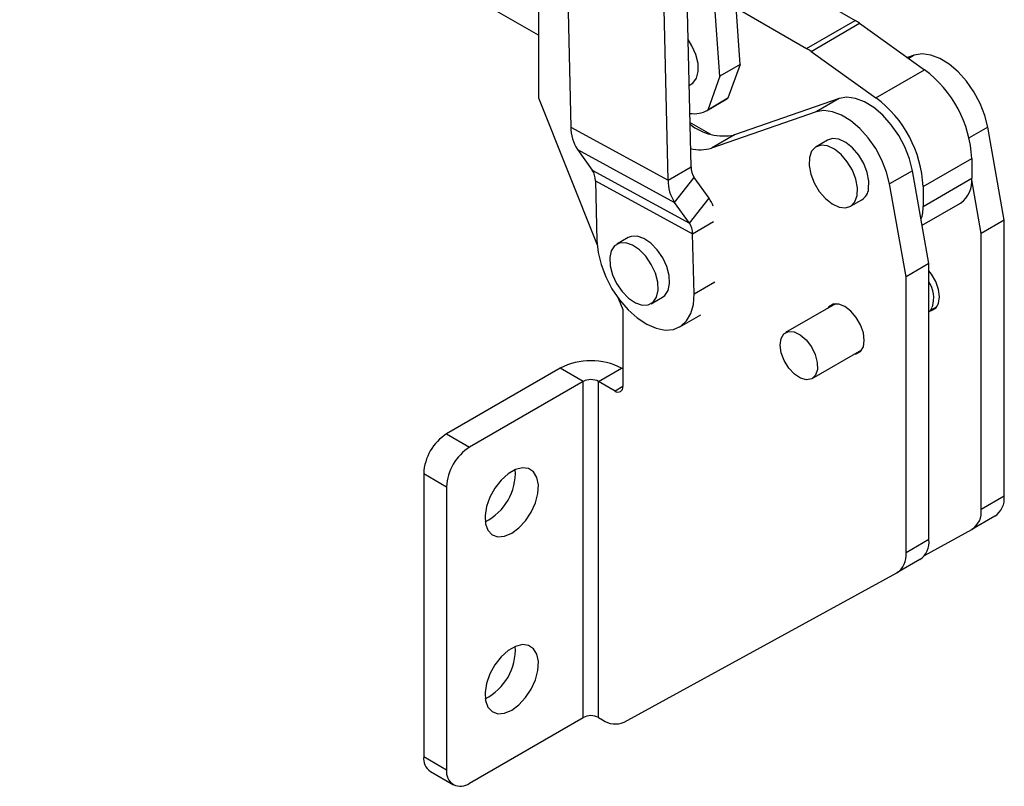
# Model space of a CAD drawing. Extents: x 26 to 373, y 29 to 284.
# Tile 8 of 14: x 282 to 373, y 95 to 166. Entities that reach past the tile are written whole.
import ezdxf

# ---------------------------------------------------------------- set-up
doc = ezdxf.new("R2010")
doc.units = 0
doc.layers.get('0').update_dxf_attribs({"linetype": 'CONTINUOUS'})

msp = doc.modelspace()

# ---------------------------------------------------------------- linework, layer by layer
at = {"color": 7, "linetype": 'CONTINUOUS'}
for p, q in [((329.957546, 164.64833), (282.039933, 192.325511)), ((348.582338, 161.929058), (347.117623, 182.29847)), ((346.708505, 160.847317), (345.649182, 175.579048)), ((332.573719, 171.925409), (332.944287, 156.160402)), ((347.816209, 172.583423), (359.196653, 166.010086)), ((329.957547, 170.700892), (329.957547, 158.86105)), ((344.042465, 152.488028), (343.671898, 168.253035)), ((341.921145, 151.263416), (341.550578, 167.028423)), ((348.20525, 167.173123), (354.706525, 163.41799)), ((354.706525, 163.41799), (359.196653, 166.010086)), ((355.12656, 163.146462), (359.616688, 165.738558)), ((359.616688, 165.738558), (365.609824, 161.44882)), ((355.12656, 163.146462), (361.119696, 158.856724)), ((364.659286, 162.790996), (364.036054, 162.575286)), ((348.582338, 161.929058), (346.708505, 160.847317)), ((348.582338, 161.929058), (347.453233, 158.810363)), ((361.119696, 158.856724), (365.609824, 161.44882)), ((343.865947, 159.997589), (344.069067, 160.114847)), ((346.708505, 160.847317), (345.5794, 157.728622)), ((329.957547, 158.86105), (335.360929, 145.28183)), ((345.481452, 157.668259), (347.355285, 158.75)), ((347.453233, 158.810363), (345.5794, 157.728622)), ((347.355285, 158.75), (347.453233, 158.810363)), ((357.713495, 158.781276), (348.056805, 155.43895)), ((357.713495, 158.781276), (355.592175, 157.556664)), ((355.592175, 157.556664), (345.935485, 154.214337)), ((345.866019, 155.459607), (343.946557, 156.568287)), ((332.944287, 156.160402), (341.921145, 151.263416)), ((372.965784, 147.561698), (371.445324, 156.136719)), ((348.056805, 155.43895), (345.935485, 154.214337)), ((356.654448, 154.950436), (355.593787, 154.33813)), ((333.544928, 154.095916), (342.521785, 149.19893)), ((333.544928, 154.095916), (334.923708, 152.188172)), ((365.480057, 150.662879), (369.970185, 153.254974)), ((369.970185, 153.254974), (369.969759, 151.42938)), ((334.923708, 152.188172), (343.900565, 147.291186)), ((341.921145, 151.263416), (344.042465, 152.488028)), ((364.499534, 152.126999), (362.378214, 150.902387)), ((366.019993, 143.551979), (364.499534, 152.126999)), ((335.210969, 151.200809), (344.187828, 146.303823)), ((335.210969, 151.200809), (335.34133, 145.654934)), ((342.521785, 149.19893), (344.329728, 151.500665)), ((345.708508, 149.59292), (344.329728, 151.500665)), ((365.479631, 148.837284), (369.969759, 151.42938)), ((370.844463, 146.337086), (369.967421, 151.283391)), ((363.898673, 142.327367), (362.378214, 150.902387)), ((365.480057, 150.662879), (365.479631, 148.837284)), ((343.900565, 147.291186), (342.521785, 149.19893)), ((343.900565, 147.291186), (345.708508, 149.59292)), ((358.768529, 148.83872), (359.82919, 149.451026)), ((365.391552, 147.096233), (368.934022, 149.141257)), ((372.965784, 147.561698), (370.844463, 146.337086)), ((372.965784, 122.069725), (372.965784, 147.561698)), ((338.242387, 145.956147), (337.181727, 145.343841)), ((344.318188, 140.757949), (344.187828, 146.303823)), ((370.844463, 120.845113), (370.844463, 146.337086)), ((366.019993, 143.551979), (363.898673, 142.327367)), ((366.019993, 118.060006), (366.019993, 143.551979)), ((363.898673, 116.835393), (363.898673, 142.327367)), ((337.322274, 140.352774), (337.735722, 139.313743)), ((340.35647, 139.84443), (341.41713, 140.456736)), ((337.735722, 139.313743), (337.735722, 132.193559)), ((357.3705, 139.828935), (352.774278, 137.175592)), ((366.149552, 139.239094), (366.766092, 139.595015)), ((343.004501, 137.707032), (344.940973, 138.824933)), ((355.224078, 132.931952), (359.820301, 135.585295)), ((331.96573, 133.891554), (321.473266, 127.834383)), ((334.087052, 132.66694), (331.96573, 133.891554)), ((335.501264, 132.666941), (337.622585, 133.891553)), ((337.735723, 133.82624), (337.622585, 133.891553)), ((334.087052, 132.66694), (323.594588, 126.60977)), ((334.087052, 101.638391), (334.087052, 132.66694)), ((337.028616, 131.78522), (335.501264, 132.666941)), ((335.501264, 101.638391), (335.501264, 132.666941)), ((321.473266, 127.834383), (323.594588, 126.60977)), ((319.351945, 124.160149), (321.473267, 122.935536)), ((319.351945, 124.160149), (319.351945, 98.030842)), ((321.473267, 122.935536), (321.473267, 96.806229)), ((372.965784, 122.069725), (370.844463, 120.845113)), ((372.110514, 120.22335), (369.989194, 118.998738)), ((365.609906, 116.602886), (369.989194, 118.998738)), ((366.019993, 118.060006), (363.898673, 116.835393)), ((365.164724, 116.21363), (363.043404, 114.989018)), ((337.852229, 101.207258), (363.043404, 114.989018)), ((323.594588, 95.58122), (334.087052, 101.638391)), ((335.501264, 101.638391), (335.879071, 101.420288)), ((319.351945, 98.030842), (321.473267, 96.806229)), ((319.973389, 96.657308), (322.094711, 95.432695))]:
    msp.add_line(p, q, dxfattribs=at)
at = {"color": 8, "linetype": 'CONTINUOUS'}
for p, q in [((364.659286, 162.790996), (364.147475, 162.495534)), ((371.445324, 156.136719), (369.731603, 155.147408)), ((344.187828, 146.303823), (346.1243, 147.421725)), ((344.318188, 140.757949), (346.25466, 141.87585)), ((337.735723, 132.193424), (337.028616, 131.78522))]:
    msp.add_line(p, q, dxfattribs=at)
at = {"color": 7, "linetype": 'CONTINUOUS', "flags": 128}
for points in [[(344.069067, 160.114847), (344.224593, 160.224246), (344.552685, 160.668062), (344.712997, 161.289824), (344.692542, 162.039161), (344.49298, 162.855366), (344.130473, 163.672316), (343.766002, 164.249556)], [(371.445324, 156.136719), (371.171737, 157.231291), (370.740903, 158.334159), (370.17036, 159.400426), (369.483335, 160.386688), (368.707795, 161.252795), (367.87531, 161.963491), (367.019768, 162.489845), (366.175998, 162.810429), (365.378347, 162.912193), (364.659286, 162.790996)], [(364.499534, 152.126999), (364.225946, 153.221572), (363.795112, 154.324439), (363.22457, 155.390707), (362.537545, 156.376969), (361.762005, 157.243076), (360.929519, 157.953772), (360.073978, 158.480125), (359.230208, 158.800709), (358.432557, 158.902474), (357.713495, 158.781276)], [(362.378214, 150.902387), (362.104626, 151.996959), (361.673792, 153.099827), (361.10325, 154.166095), (360.416224, 155.152356), (359.640684, 156.018464), (358.808199, 156.72916), (357.952657, 157.255513), (357.108887, 157.576097), (356.311237, 157.677862), (355.592175, 157.556664)], [(360.447704, 150.445085), (360.475999, 151.165935), (360.323293, 151.970617), (360.001959, 152.793942), (359.538029, 153.569209), (358.969087, 154.23361), (358.341226, 154.733319), (357.705312, 155.027853), (357.112863, 155.09335), (356.654448, 154.950436)], [(359.387044, 149.832779), (359.415338, 150.553629), (359.262633, 151.358311), (358.941299, 152.181636), (358.477368, 152.956903), (357.908427, 153.621304), (357.280566, 154.121013), (356.644652, 154.415547), (356.052203, 154.481044), (355.551214, 154.312199), (355.182275, 153.922689), (354.975272, 153.344072), (354.946978, 152.623222), (355.099684, 151.818539), (355.421018, 150.995214), (355.884948, 150.219947), (356.45389, 149.555546), (357.081751, 149.055838), (357.717665, 148.761303), (358.310114, 148.695806), (358.811102, 148.864652), (359.180042, 149.254161), (359.387044, 149.832779)], [(335.34133, 145.654934), (335.45167, 144.58281), (335.730255, 143.457792), (336.166383, 142.323116), (336.743292, 141.222386), (337.438815, 140.197901), (338.226218, 139.289033), (339.075245, 138.530707), (339.953267, 137.952069), (340.826542, 137.575355), (341.661513, 137.415037), (342.42609, 137.47728), (343.09089, 137.759692), (343.630369, 138.251421), (344.023791, 138.933567), (344.256039, 139.779918), (344.318188, 140.757949)], [(341.41713, 140.456736), (341.612343, 140.601346), (341.924648, 141.064832), (342.067236, 141.70182), (342.028558, 142.460702), (341.811745, 143.280001), (341.434365, 144.09334), (340.926988, 144.834827), (340.330721, 145.444393), (339.693869, 145.872652), (339.068025, 146.084912), (338.503892, 146.063975), (338.242387, 145.956147)], [(338.904989, 139.927925), (339.530833, 139.715665), (340.094965, 139.736603), (340.551684, 139.98904), (340.863988, 140.452527), (341.006576, 141.089514), (340.967898, 141.848396), (340.751086, 142.667695), (340.373705, 143.481034), (339.866328, 144.222521), (339.270061, 144.832087), (338.633209, 145.260346), (338.007365, 145.472606), (337.443232, 145.451669), (336.986513, 145.199232), (336.67421, 144.735744), (336.531622, 144.098756), (336.5703, 143.339874), (336.787111, 142.520577), (337.164494, 141.707236), (337.671869, 140.96575), (338.268136, 140.356184), (338.904989, 139.927925)], [(366.174773, 139.200425), (366.247458, 139.21636), (366.646366, 139.44672), (366.90248, 139.879314), (366.990731, 140.471796), (366.90248, 141.166171), (366.646366, 141.894467), (366.247458, 142.585396), (366.019993, 142.87923)], [(359.113137, 135.177059), (359.301667, 135.206641), (359.700575, 135.437), (359.95669, 135.869595), (360.044941, 136.462076), (359.95669, 137.156451), (359.700575, 137.884748), (359.301667, 138.575677), (358.799014, 139.161604), (358.241818, 139.585176), (357.684623, 139.804928), (357.18197, 139.799352), (356.783062, 139.568992), (356.663336, 139.420699)], [(354.675728, 136.504875), (355.156916, 135.873631), (355.512645, 135.153544), (355.704366, 134.422644), (355.711304, 133.760136), (355.532706, 133.237814), (355.187927, 132.91228), (354.714328, 132.818808), (354.163232, 132.967531), (353.594357, 133.342331), (353.069352, 133.902591), (352.645107, 134.587598), (352.367597, 135.323125), (352.266895, 136.029461), (352.353912, 136.630068), (352.619219, 137.059858), (353.034066, 137.272257), (353.553498, 137.24425), (354.121226, 136.97887), (354.675728, 136.504875)], [(327.483675, 118.648133), (328.151388, 119.139573), (328.76958, 119.806522), (329.292402, 120.599518), (329.68108, 121.459744), (329.906785, 122.323401), (329.95278, 123.126437), (329.815653, 123.809296), (329.505573, 124.321332), (329.045539, 124.624568), (328.469668, 124.696518), (327.820671, 124.531842), (327.146681, 124.142756), (326.497683, 123.558115), (325.921813, 122.82128), (325.461778, 121.986899), (325.151699, 121.116853), (325.014572, 120.275671), (325.060566, 119.525738), (325.286272, 118.922675), (325.674949, 118.511206), (326.197771, 118.321848), (326.815963, 118.368648), (327.483675, 118.648133)], [(327.483675, 102.317314), (328.151388, 102.808754), (328.76958, 103.475709), (329.292402, 104.268702), (329.68108, 105.128925), (329.906785, 105.992588), (329.95278, 106.795621), (329.815653, 107.47848), (329.505573, 107.990516), (329.045539, 108.293752), (328.469668, 108.365699), (327.820671, 108.201026), (327.146681, 107.81194), (326.497683, 107.227296), (325.921813, 106.490464), (325.461778, 105.656083), (325.151699, 104.786037), (325.014572, 103.944855), (325.060566, 103.194925), (325.286272, 102.591856), (325.674949, 102.18039), (326.197771, 101.991035), (326.815963, 102.03783), (327.483675, 102.317314)]]:
    msp.add_lwpolyline(points, dxfattribs=at)
at = {"color": 7, "linetype": 'CONTINUOUS'}
for centre, radius, start, end in [((356.620141, 161.563748), 5.138904, 54.33040232, 59.90906688), ((352.130013, 158.971653), 5.138904, 54.33040232, 59.90906688), ((359.075551, 152.714494), 10.908033, 2.84010324, 53.19931594), ((354.585423, 150.122398), 10.908033, 2.84010324, 53.19931594), ((344.352014, 159.752372), 2.366863, 259.64157826, 301.23644912), ((347.057078, 160.36879), 5.030187, 231.8556745, 281.46360786), ((336.604936, 156.105812), 3.661055, 179.14562845, 213.29798623), ((344.882865, 157.661177), 3.603986, 255.86946484, 286.98198009), ((333.460226, 151.22692), 1.750938, 359.14553285, 33.29793463), ((345.793237, 152.461928), 1.750967, 179.14591124, 213.29772084), ((345.58183, 151.208836), 3.661092, 179.14579156, 213.2978118), ((367.497883, 151.169816), 2.485466, 305.29698319, 5.99448083), ((359.137287, 150.570989), 1.316452, 301.70739646, 354.51191505), ((343.338934, 147.915642), 2.903126, 18.56679015, 35.29237778), ((361.947706, 148.771799), 3.532532, 341.35040041, 1.06218385), ((342.437087, 146.329933), 1.750936, 359.14559984, 33.29803225), ((363.603315, 140.361537), 2.854588, 343.62019583, 32.1568606), ((334.794157, 128.432704), 6.148092, 62.60968973, 117.39030642), ((334.794159, 131.302235), 1.537017, 62.60962247, 117.39043914), ((337.304647, 132.123631), 0.43671, 230.79703178, 9.21408965), ((323.957595, 123.950565), 4.610416, 122.60548237, 177.39449695), ((326.078917, 122.725952), 4.610416, 122.60548237, 177.39449695), ((322.722758, 124.254446), 5.099568, 296.91436322, 3.09100476), ((370.981258, 121.867713), 1.994781, 304.47909232, 5.81232213), ((368.859938, 120.643101), 1.994781, 304.47909232, 5.81232213), ((364.035468, 117.857994), 1.994781, 304.47909232, 5.81232213), ((361.914147, 116.633382), 1.994781, 304.47909232, 5.81232213), ((322.722764, 107.923626), 5.099563, 296.91432321, 3.09101349), ((334.794159, 100.273686), 1.537017, 62.60962247, 117.39043914), ((337.055727, 103.07433), 2.02987, 234.57263291, 293.10331522), ((320.772826, 97.846357), 1.432807, 172.60217173, 236.08573848), ((322.76649, 96.596447), 1.310127, 170.7859294, 309.20338045)]:
    msp.add_arc(centre, radius, start, end, dxfattribs=at)
msp.add_open_spline([(366.019993, 139.071911), (366.075511, 139.138062), (366.194438, 139.279768), (366.271051, 139.442437), (366.3119, 139.529168)], degree=3, knots=[0, 0, 0, 0, 0.466824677, 1, 1, 1, 1], dxfattribs=at)

doc.saveas('drawing.dxf')
